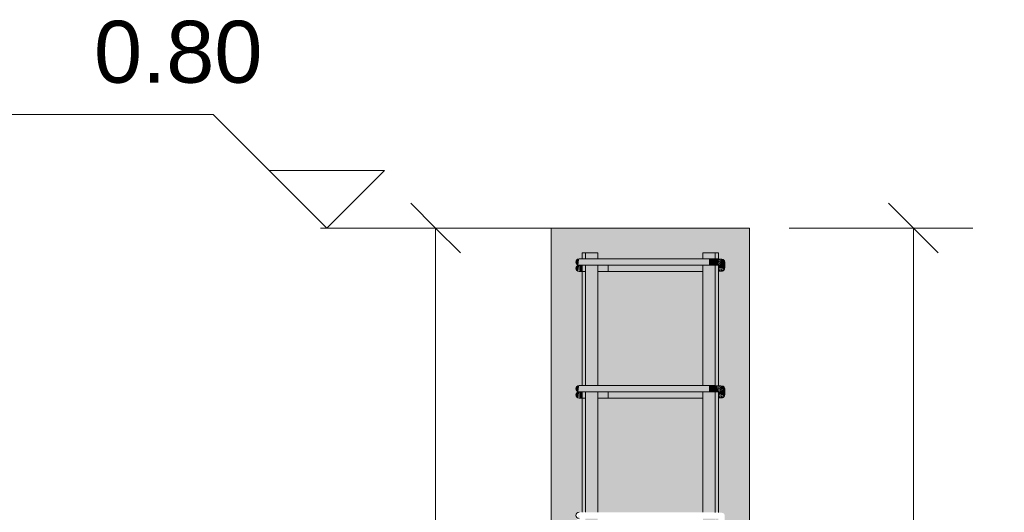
# Model space of a CAD drawing. Header units: centimetres. Extents: x -286 to 6967, y -466 to 803.
# Tile 12 of 73: x 3122 to 3221, y 51 to 101. Entities that reach past the tile are written whole.
import ezdxf

# ---------------------------------------------------------------- set-up
doc = ezdxf.new("R2010")
doc.units = ezdxf.units.CM
for name, color, linetype, lineweight in [('A-ANNO-DIMS', 7, 'Continuous', 9), ('A-ANNO-DIMS-25', 7, 'Continuous', 9), ('G-ANNO-DIMS', 7, 'Continuous', 9), ('S-COLS', 7, 'Continuous', 18), ('S-RBAR', 7, 'Continuous', 18)]:
    doc.layers.add(name, color=color, linetype=linetype, lineweight=lineweight)
doc.styles.add('Arial_3', font='arial.ttf', dxfattribs={"height": 6.25})
doc.styles.add('Arial_4', font='arial.ttf', dxfattribs={"height": 5})
doc.dimstyles.new('0-Dss_Azul-2_0mm__Det__', dxfattribs={"dimscale": 30.48, "dimtxt": 5.101297, "dimasz": 0.164042, "dimexe": 0.19685, "dimexo": 0.131234, "dimgap": 0.04101, "dimtad": 1, "dimrnd": 0.01, "dimdsep": 46, "dimtxsty": 'Arial_4', "dimblk1": 'OBLIQUE', "dimblk2": 'OBLIQUE', "dimsah": 1, "dimcen": 0.09, "dimazin": 0, "dimtfac": 1, "dimtdec": 4, "dimtix": 1, "dimtmove": 0, "dimatfit": 3, "dimfxl": 1, "dimtvp": 1, "dimtolj": 1, "dimtzin": 0, "dimarcsym": 2})

# ---------------------------------------------------------------- blocks, each defined once
blk = doc.blocks.new('DIMBLOCK19-P5_P6')
at = {"layer": 'A-ANNO-DIMS-25', "color": 5, "lineweight": 35, "true_color": 0x0000ff}
for p, q in [((3164.005, 80), (3161.505, 82.5)), ((3164.005, 80), (3166.505, 77.5)), ((3164.005, -30), (3161.505, -27.5)), ((3164.005, -30), (3166.505, -32.5))]:
    blk.add_line(p, q, dxfattribs=at)
at = {"layer": 'A-ANNO-DIMS-25', "color": 5, "true_color": 0x0000ff}
for p, q in [((3164.005, 80), (3158.005, 80)), ((3164.005, 80), (3164.005, -30)), ((3164.005, 80), (3171.659, 80)), ((3164.005, -30), (3158.005, -30)), ((3164.005, -30), (3171.659, -30))]:
    blk.add_line(p, q, dxfattribs=at)
at = {"layer": 'A-ANNO-DIMS-25', "color": 0, "insert": (3156.263, 19.232), "char_height": 5, "width": 13.84414, "attachment_point": 1, "rotation": 90, "line_spacing_factor": 0.941778, "style": 'Arial_4'}
blk.add_mtext('110', dxfattribs=at)
blk = doc.blocks.new('_Oblique')
at = {"color": 0, "linetype": 'ByBlock', "lineweight": -2}
blk.add_line((-0.5, -0.5), (0.5, 0.5), dxfattribs=at)
blk = doc.blocks.new('DIMBLOCK20-P5_P6')
at = {"layer": 'A-ANNO-DIMS-25', "color": 5, "lineweight": 35, "true_color": 0x0000ff}
for p, q in [((3212.18, 80), (3209.68, 82.5)), ((3212.18, 80), (3214.68, 77.5)), ((3212.18, -30), (3209.68, -27.5)), ((3212.18, -30), (3214.68, -32.5))]:
    blk.add_line(p, q, dxfattribs=at)
at = {"layer": 'A-ANNO-DIMS-25', "color": 5, "true_color": 0x0000ff}
for p, q in [((3212.18, 80), (3199.659, 80)), ((3212.18, 80), (3212.18, -30)), ((3212.18, 80), (3218.18, 80)), ((3212.18, -30), (3199.659, -30)), ((3212.18, -30), (3218.18, -30))]:
    blk.add_line(p, q, dxfattribs=at)
at = {"layer": 'A-ANNO-DIMS-25', "color": 0, "char_height": 5, "attachment_point": 1, "rotation": 90, "line_spacing_factor": 0.941778, "style": 'Arial_4'}
for s, insert, width in [('9 N1 c/12', (3214.787, 10.089), 35.78756), ('110', (3204.439, 19.232), 13.84414)]:
    blk.add_mtext(s, dxfattribs=dict(at, insert=insert, width=width))
blk = doc.blocks.new('Elevações de ponto - Elevação de spot 2 - Cabeça do nível-169080-P5_P6')
at = {"layer": 'G-ANNO-DIMS'}
for p, q in [((-114.635, 91.467), (-145.761, 91.467)), ((-103.168, 80), (-114.635, 91.467)), ((-97.351, 85.817), (-108.985, 85.817)), ((-103.168, 80), (-97.351, 85.817))]:
    blk.add_line(p, q, dxfattribs=at)

msp = doc.modelspace()

# ---------------------------------------------------------------- hatches: boundary and pattern name
at = {"layer": 'S-COLS', "true_color": 0xf0f0f0}
h = msp.add_hatch(color=7, dxfattribs=at)
h.paths.add_polyline_path([(3175.659, -30), (3195.659, -30), (3195.659, 80), (3175.659, 80), (3175.659, -19.099)])
h.paths.add_polyline_path([(3178.474, -26.015), (3178.393, -26.634), (3178.317, -26.603), (3178.202, -26.487), (3178.16, -26.325), (3178.202, -26.172), (3178.317, -26.057), (3178.393, -26.026)])
h.paths.add_polyline_path([(3178.474, -13.231), (3178.393, -13.85), (3178.317, -13.819), (3178.192, -13.681), (3178.159, -13.546), (3178.202, -13.388), (3178.317, -13.273), (3178.393, -13.242)])
h.paths.add_polyline_path([(3178.474, -0.447), (3178.393, -1.066), (3178.317, -1.035), (3178.202, -0.919), (3178.159, -0.762), (3178.202, -0.604), (3178.317, -0.489), (3178.393, -0.458)])
h.paths.add_polyline_path([(3178.474, 12.337), (3178.393, 11.718), (3178.317, 11.749), (3178.202, 11.865), (3178.159, 12.022), (3178.202, 12.18), (3178.317, 12.295), (3178.393, 12.326)])
h.paths.add_polyline_path([(3178.474, 25.121), (3178.393, 24.502), (3178.317, 24.533), (3178.202, 24.649), (3178.159, 24.806), (3178.202, 24.964), (3178.317, 25.079), (3178.393, 25.11)])
h.paths.add_polyline_path([(3178.474, 37.905), (3178.393, 37.286), (3178.317, 37.317), (3178.202, 37.433), (3178.159, 37.59), (3178.202, 37.748), (3178.317, 37.863), (3178.393, 37.894)])
h.paths.add_polyline_path([(3178.474, 50.689), (3178.393, 50.07), (3178.317, 50.101), (3178.202, 50.217), (3178.159, 50.374), (3178.202, 50.532), (3178.317, 50.647), (3178.393, 50.678)])
h.paths.add_polyline_path([(3178.474, 63.473), (3178.393, 62.854), (3178.317, 62.885), (3178.202, 63.001), (3178.159, 63.158), (3178.202, 63.316), (3178.317, 63.431), (3178.393, 63.462)])
h.paths.add_polyline_path([(3178.474, 76.257), (3178.393, 75.638), (3178.317, 75.669), (3178.202, 75.785), (3178.159, 75.942), (3178.202, 76.1), (3178.317, 76.215), (3178.393, 76.246)])
h.paths.add_polyline_path([(3179.109, -27.5), (3178.789, -27.5), (3178.789, -26.645), (3178.517, -26.645), (3178.474, -25.618), (3178.474, -25.385), (3178.789, -25.385), (3178.789, -13.861), (3178.517, -13.861), (3178.474, -12.889), (3178.474, -12.601), (3178.789, -12.601), (3178.789, -1.077), (3178.517, -1.077), (3178.474, -0.05), (3178.474, 0.183), (3178.789, 0.183), (3178.789, 11.707), (3178.517, 11.718), (3178.474, 12.734), (3178.474, 12.967), (3178.789, 12.967), (3178.789, 24.491), (3178.517, 24.491), (3178.474, 25.518), (3178.474, 25.751), (3178.789, 25.751), (3178.789, 37.275), (3178.517, 37.275), (3178.474, 38.302), (3178.474, 38.535), (3178.789, 38.535), (3178.789, 50.059), (3178.517, 50.059), (3178.474, 51.086), (3178.474, 51.319), (3178.789, 51.346), (3178.789, 62.843), (3178.517, 62.843), (3178.474, 63.87), (3178.474, 64.103), (3178.789, 64.103), (3178.789, 75.627), (3178.517, 75.638), (3178.474, 76.654), (3178.474, 76.887), (3178.789, 76.887), (3178.789, 77.5), (3180.359, 77.5), (3180.359, 76.887), (3190.959, 76.887), (3190.968, 77.5), (3192.529, 77.5), (3192.548, 76.876), (3192.85, 76.845), (3193.024, 76.799), (3193.129, 76.675), (3193.159, 76.521), (3193.151, 75.902), (3193.072, 75.757), (3192.899, 75.662), (3192.529, 75.637), (3192.548, 64.092), (3192.85, 64.061), (3193.024, 64.015), (3193.129, 63.891), (3193.159, 63.737), (3193.14, 63.087), (3193.072, 62.973), (3192.899, 62.878), (3192.529, 62.853), (3192.548, 51.308), (3192.85, 51.277), (3193.024, 51.231), (3193.129, 51.107), (3193.159, 50.953), (3193.151, 50.334), (3193.072, 50.189), (3192.899, 50.094), (3192.529, 50.069), (3192.548, 38.524), (3192.85, 38.493), (3193.024, 38.447), (3193.129, 38.323), (3193.159, 38.169), (3193.151, 37.55), (3193.072, 37.405), (3192.899, 37.31), (3192.529, 37.285), (3192.548, 25.74), (3192.85, 25.709), (3193.024, 25.663), (3193.129, 25.539), (3193.159, 25.385), (3193.151, 24.766), (3193.072, 24.621), (3192.899, 24.526), (3192.529, 24.501), (3192.548, 12.956), (3192.85, 12.925), (3193.024, 12.879), (3193.129, 12.755), (3193.159, 12.601), (3193.151, 11.982), (3193.072, 11.837), (3192.899, 11.742), (3192.529, 11.717), (3192.548, 0.172), (3192.85, 0.141), (3193.024, 0.095), (3193.129, -0.029), (3193.159, -0.183), (3193.151, -0.802), (3193.072, -0.947), (3192.899, -1.042), (3192.529, -1.067), (3192.548, -12.612), (3192.85, -12.643), (3193.024, -12.689), (3193.129, -12.813), (3193.159, -12.967), (3193.151, -13.586), (3193.072, -13.731), (3192.899, -13.826), (3192.529, -13.851), (3192.548, -25.397), (3192.85, -25.427), (3193.024, -25.473), (3193.129, -25.597), (3193.159, -25.751), (3193.151, -26.37), (3193.072, -26.515), (3192.899, -26.61), (3192.529, -26.635), (3192.529, -27.5), (3190.959, -27.5), (3190.959, -26.645), (3180.359, -26.645), (3180.359, -27.5), (3180.039, -27.5)])
h.paths.add_polyline_path([(3178.393, -26.004), (3178.317, -25.973), (3178.202, -25.857), (3178.159, -25.7), (3178.202, -25.542), (3178.317, -25.427), (3178.474, -25.385), (3178.422, -25.781)])
h.paths.add_polyline_path([(3180.625, -25.385), (3190.959, -25.385), (3190.959, -13.861), (3180.359, -13.861), (3180.359, -25.385)])
h.paths.add_polyline_path([(3178.393, -13.22), (3178.317, -13.189), (3178.202, -13.073), (3178.159, -12.916), (3178.202, -12.758), (3178.317, -12.643), (3178.474, -12.601), (3178.422, -12.997)])
h.paths.add_polyline_path([(3180.359, -12.601), (3190.959, -12.601), (3190.959, -1.077), (3180.359, -1.077), (3180.359, -11.874)])
h.paths.add_polyline_path([(3178.393, -0.436), (3178.317, -0.405), (3178.202, -0.289), (3178.159, -0.132), (3178.202, 0.026), (3178.317, 0.141), (3178.474, 0.183), (3178.422, -0.213)])
h.paths.add_polyline_path([(3190.959, 0.183), (3190.959, 11.707), (3180.359, 11.707), (3180.359, 0.183), (3186.348, 0.183)])
h.paths.add_polyline_path([(3178.393, 12.348), (3178.317, 12.379), (3178.202, 12.495), (3178.159, 12.652), (3178.202, 12.81), (3178.317, 12.925), (3178.474, 12.967), (3178.414, 12.511)])
h.paths.add_polyline_path([(3180.359, 12.967), (3190.959, 12.967), (3190.959, 24.491), (3180.359, 24.491), (3180.359, 13.414)])
h.paths.add_polyline_path([(3178.393, 25.132), (3178.317, 25.163), (3178.202, 25.279), (3178.159, 25.436), (3178.202, 25.594), (3178.317, 25.709), (3178.474, 25.751), (3178.396, 25.155)])
h.paths.add_polyline_path([(3180.359, 25.751), (3190.959, 25.751), (3190.959, 37.275), (3180.359, 37.275), (3180.359, 27.864)])
h.paths.add_polyline_path([(3178.393, 37.916), (3178.317, 37.947), (3178.202, 38.063), (3178.159, 38.22), (3178.202, 38.378), (3178.317, 38.493), (3178.474, 38.535), (3178.422, 38.139)])
h.paths.add_polyline_path([(3183.175, 38.535), (3190.959, 38.535), (3190.959, 50.059), (3180.359, 50.059), (3180.359, 38.535), (3181.727, 38.535)])
h.paths.add_polyline_path([(3178.393, 50.7), (3178.317, 50.731), (3178.202, 50.847), (3178.159, 51.004), (3178.202, 51.162), (3178.317, 51.277), (3178.474, 51.319), (3178.422, 50.923)])
h.paths.add_polyline_path([(3185.23, 51.319), (3190.959, 51.319), (3190.959, 62.843), (3180.359, 62.843), (3180.359, 51.319), (3183.175, 51.319)])
h.paths.add_polyline_path([(3178.393, 63.484), (3178.317, 63.515), (3178.202, 63.631), (3178.159, 63.788), (3178.202, 63.946), (3178.317, 64.061), (3178.474, 64.103), (3178.422, 63.707)])
h.paths.add_polyline_path([(3180.625, 64.103), (3190.959, 64.103), (3190.959, 75.627), (3180.359, 75.627), (3180.359, 64.103)])
h.paths.add_polyline_path([(3178.393, 76.268), (3178.317, 76.299), (3178.202, 76.415), (3178.159, 76.572), (3178.202, 76.73), (3178.317, 76.845), (3178.474, 76.887), (3178.422, 76.491)])
at = {"layer": 'S-RBAR', "true_color": 0x400040}
h = msp.add_hatch(color=208, dxfattribs=at)
h.paths.add_polyline_path([(3178.843, -27.5), (3179.109, -27.5), (3179.109, -26.645), (3178.789, -26.645), (3178.789, -27.5)])
h.paths.add_polyline_path([(3178.843, -25.385), (3179.109, -25.385), (3179.109, -13.861), (3178.789, -13.861), (3178.789, -25.385)])
h.paths.add_polyline_path([(3178.789, -12.601), (3179.109, -12.601), (3179.109, -1.077), (3178.789, -1.077), (3178.789, -11.874)])
h.paths.add_polyline_path([(3178.789, 0.183), (3179.109, 0.183), (3179.109, 11.707), (3178.789, 11.707), (3178.789, 0.77)])
h.paths.add_polyline_path([(3178.789, 12.967), (3179.109, 12.967), (3179.109, 24.491), (3178.789, 24.491), (3178.789, 13.414)])
h.paths.add_polyline_path([(3179.109, 25.751), (3179.109, 37.275), (3178.789, 37.275), (3178.789, 25.751), (3178.843, 25.751)])
h.paths.add_polyline_path([(3178.789, 38.535), (3179.109, 38.535), (3179.109, 50.059), (3178.789, 50.059), (3178.789, 38.702)])
h.paths.add_polyline_path([(3178.789, 51.319), (3179.109, 51.346), (3179.109, 62.843), (3178.789, 62.843), (3178.789, 51.346)])
h.paths.add_polyline_path([(3179.109, 64.103), (3179.109, 75.627), (3178.789, 75.627), (3178.789, 64.103), (3178.843, 64.103)])
h.paths.add_polyline_path([(3178.843, 76.887), (3179.109, 76.887), (3179.109, 77.5), (3178.789, 77.5), (3178.789, 76.887)])
h = msp.add_hatch(color=208, dxfattribs=at)
h.paths.add_polyline_path([(3179.109, -27.5), (3180.359, -27.5), (3180.359, -26.015), (3179.109, -26.015), (3179.109, -26.325)])
h.paths.add_polyline_path([(3179.109, -25.385), (3180.359, -25.385), (3180.359, -13.231), (3179.109, -13.231), (3179.109, -24.518)])
h.paths.add_polyline_path([(3179.417, -12.601), (3180.359, -12.601), (3180.359, -0.447), (3179.109, -0.447), (3179.109, -12.601), (3179.252, -12.601)])
h.paths.add_polyline_path([(3179.109, 0.183), (3180.359, 0.183), (3180.359, 12.337), (3179.109, 12.337), (3179.109, 0.77)])
h.paths.add_polyline_path([(3180.359, 12.967), (3180.359, 25.121), (3179.109, 25.121), (3179.109, 12.967), (3179.734, 12.967)])
h.paths.add_polyline_path([(3180.359, 25.751), (3180.359, 37.905), (3179.109, 37.905), (3179.109, 25.751), (3179.734, 25.751)])
h.paths.add_polyline_path([(3179.417, 38.535), (3180.359, 38.535), (3180.359, 50.689), (3179.109, 50.689), (3179.109, 38.535), (3179.252, 38.535)])
h.paths.add_polyline_path([(3179.109, 51.319), (3180.359, 51.319), (3180.359, 63.473), (3179.109, 63.473), (3179.109, 51.346)])
h.paths.add_polyline_path([(3179.734, 64.103), (3180.359, 64.103), (3180.359, 76.257), (3179.109, 76.257), (3179.109, 64.103), (3179.252, 64.103)])
h.paths.add_polyline_path([(3179.734, 76.887), (3180.359, 76.887), (3180.359, 77.5), (3179.109, 77.5), (3179.109, 76.887), (3179.417, 76.887)])
h = msp.add_hatch(color=208, dxfattribs=at)
h.paths.add_polyline_path([(3190.959, -27.5), (3192.209, -27.5), (3192.183, -26.019), (3190.959, -26.015), (3190.959, -26.325)])
h.paths.add_polyline_path([(3192.209, -25.389), (3192.183, -13.235), (3190.959, -13.231), (3190.968, -25.385), (3192.183, -25.389)])
h.paths.add_polyline_path([(3192.209, -12.605), (3192.183, -0.451), (3190.959, -0.447), (3190.968, -12.601), (3192.183, -12.605)])
h.paths.add_polyline_path([(3192.209, 0.179), (3192.183, 12.333), (3190.959, 12.337), (3190.968, 0.183), (3192.183, 0.179)])
h.paths.add_polyline_path([(3192.209, 12.963), (3192.183, 25.117), (3190.959, 25.121), (3190.968, 12.967), (3192.183, 12.963)])
h.paths.add_polyline_path([(3192.209, 25.747), (3192.183, 37.901), (3190.959, 37.905), (3190.968, 25.751), (3192.183, 25.747)])
h.paths.add_polyline_path([(3192.209, 38.531), (3192.183, 50.685), (3190.959, 50.689), (3190.968, 38.535), (3192.183, 38.531)])
h.paths.add_polyline_path([(3192.209, 51.315), (3192.183, 63.469), (3190.959, 63.473), (3190.968, 51.319), (3192.183, 51.315)])
h.paths.add_polyline_path([(3192.209, 64.099), (3192.183, 76.253), (3190.959, 76.257), (3190.968, 64.103), (3192.183, 64.099)])
h.paths.add_polyline_path([(3192.209, 76.883), (3192.183, 77.5), (3190.959, 77.5), (3190.968, 76.887), (3192.183, 76.883)])
h = msp.add_hatch(color=208, dxfattribs=at)
h.paths.add_polyline_path([(3192.529, -27.5), (3192.529, -26.026), (3192.209, -26.027), (3192.209, -27.5)])
h.paths.add_polyline_path([(3192.529, -25.396), (3192.529, -13.242), (3192.209, -13.243), (3192.209, -25.389), (3192.479, -25.395)])
h.paths.add_polyline_path([(3192.529, -12.612), (3192.529, -0.458), (3192.209, -0.459), (3192.209, -12.605), (3192.479, -12.611)])
h.paths.add_polyline_path([(3192.529, 0.172), (3192.529, 12.326), (3192.209, 12.325), (3192.209, 0.179), (3192.479, 0.173)])
h.paths.add_polyline_path([(3192.529, 12.956), (3192.529, 25.11), (3192.209, 25.109), (3192.209, 12.963), (3192.479, 12.957)])
h.paths.add_polyline_path([(3192.529, 25.74), (3192.529, 37.894), (3192.209, 37.893), (3192.209, 25.747), (3192.479, 25.741)])
h.paths.add_polyline_path([(3192.529, 38.524), (3192.529, 50.678), (3192.209, 50.677), (3192.209, 38.531), (3192.479, 38.525)])
h.paths.add_polyline_path([(3192.529, 51.308), (3192.529, 63.462), (3192.209, 63.461), (3192.209, 51.315), (3192.479, 51.309)])
h.paths.add_polyline_path([(3192.529, 64.092), (3192.529, 76.246), (3192.209, 76.245), (3192.209, 64.099), (3192.479, 64.093)])
h.paths.add_polyline_path([(3192.529, 76.876), (3192.529, 77.5), (3192.209, 77.5), (3192.209, 76.883), (3192.479, 76.877)])
at = {"layer": 'S-RBAR', "true_color": 0x00ff00}
for points in [[(3178.393, 76.268), (3178.474, 76.887), (3178.317, 76.845), (3178.202, 76.73), (3178.159, 76.572), (3178.202, 76.415), (3178.317, 76.299)], [(3179.252, 76.257), (3179.734, 76.257), (3179.734, 76.887), (3178.474, 76.887), (3178.474, 76.257), (3178.843, 76.257)], [(3186.348, 76.257), (3191.584, 76.257), (3191.584, 76.887), (3179.734, 76.887), (3179.734, 76.257), (3181.727, 76.257)], [(3191.768, 76.257), (3191.584, 76.887), (3191.584, 76.257)], [(3191.768, 76.257), (3191.77, 76.887), (3191.584, 76.887), (3191.658, 76.634)], [(3191.948, 76.256), (3191.77, 76.887), (3191.768, 76.257)], [(3191.948, 76.256), (3191.953, 76.886), (3191.77, 76.887), (3191.841, 76.634)], [(3192.174, 76.253), (3191.953, 76.886), (3191.948, 76.256), (3192.123, 76.254)], [(3192.174, 76.253), (3192.183, 76.883), (3191.953, 76.886), (3192.123, 76.399)], [(3192.377, 76.25), (3192.183, 76.883), (3192.174, 76.253)], [(3192.377, 76.25), (3192.39, 76.88), (3192.183, 76.883), (3192.259, 76.634)], [(3192.548, 76.245), (3192.39, 76.88), (3192.377, 76.25)], [(3192.548, 76.245), (3192.479, 76.877), (3192.39, 76.88), (3192.452, 76.634)], [(3192.68, 76.24), (3192.479, 76.877), (3192.568, 76.245), (3192.639, 76.242)], [(3192.68, 76.24), (3192.548, 76.876), (3192.479, 76.877), (3192.556, 76.634)], [(3193.101, 75.975), (3193.159, 75.975), (3193.159, 76.54), (3192.832, 76.521), (3192.776, 76.357), (3192.737, 76.237), (3192.529, 76.235), (3192.529, 75.975), (3193.024, 75.975)], [(3192.763, 76.235), (3192.568, 76.875), (3192.7, 76.239)], [(3192.763, 76.235), (3192.639, 76.872), (3192.568, 76.875), (3192.7, 76.441)], [(3192.78, 76.234), (3192.711, 76.87), (3192.639, 76.872), (3192.779, 76.235)], [(3192.771, 76.308), (3192.763, 76.86), (3192.711, 76.87), (3192.766, 76.363)], [(3192.772, 76.327), (3192.85, 76.845), (3192.78, 76.857), (3192.772, 76.365)], [(3192.781, 76.386), (3192.92, 76.832), (3192.85, 76.845), (3192.818, 76.634)], [(3192.809, 76.477), (3192.989, 76.82), (3192.92, 76.832), (3192.85, 76.609)], [(3192.84, 76.536), (3193.024, 76.799), (3192.989, 76.82), (3192.85, 76.555)], [(3192.842, 76.539), (3193.101, 76.723), (3193.024, 76.799), (3192.85, 76.55)], [(3192.843, 76.539), (3193.129, 76.675), (3193.101, 76.723), (3192.85, 76.545)], [(3192.843, 76.54), (3193.159, 76.558), (3193.129, 76.675), (3192.85, 76.543)], [(3178.393, 75.638), (3178.474, 76.257), (3178.317, 76.215), (3178.202, 76.1), (3178.159, 75.942), (3178.202, 75.785), (3178.317, 75.669)], [(3178.517, 75.627), (3178.843, 75.627), (3178.843, 76.257), (3178.474, 76.257), (3178.517, 75.638)], [(3190.959, 75.627), (3190.959, 76.257), (3181.393, 76.257), (3181.393, 75.627), (3186.348, 75.627)], [(3192.529, 75.64), (3192.587, 75.643), (3192.587, 75.975), (3192.556, 75.975), (3192.529, 75.731), (3192.529, 75.643)], [(3192.587, 75.643), (3192.691, 75.65), (3192.691, 75.975), (3192.661, 75.975), (3192.589, 75.65)], [(3192.587, 75.643), (3192.661, 75.975), (3192.605, 75.975), (3192.592, 75.731)], [(3192.691, 75.65), (3192.795, 75.675), (3192.758, 75.975), (3192.734, 75.975), (3192.696, 75.686)], [(3192.795, 75.656), (3192.897, 75.675), (3192.828, 75.975), (3192.786, 75.975), (3192.795, 75.662)], [(3193.151, 75.902), (3193.159, 75.975), (3192.843, 75.975)], [(3193.129, 75.839), (3193.151, 75.902), (3192.843, 75.975), (3192.997, 75.902)], [(3193.072, 75.757), (3193.129, 75.839), (3192.843, 75.975), (3192.986, 75.839)], [(3192.899, 75.662), (3192.938, 75.694), (3192.859, 75.839), (3192.897, 75.675)], [(3192.989, 75.694), (3193.072, 75.757), (3192.88, 75.902), (3192.97, 75.731)], [(3192.945, 75.675), (3192.989, 75.694), (3192.888, 75.839), (3192.938, 75.694)], [(3178.393, 63.484), (3178.474, 64.103), (3178.317, 64.061), (3178.202, 63.946), (3178.159, 63.788), (3178.202, 63.631), (3178.317, 63.515)], [(3179.417, 63.473), (3179.734, 63.473), (3179.734, 64.103), (3178.474, 64.103), (3178.474, 63.473), (3179.252, 63.473)], [(3179.734, 63.473), (3191.584, 63.473), (3191.584, 64.103), (3179.734, 64.103), (3179.734, 63.99)], [(3191.768, 63.473), (3191.584, 64.103), (3191.584, 63.473)], [(3191.768, 63.473), (3191.77, 64.103), (3191.584, 64.103), (3191.617, 63.99)], [(3191.948, 63.472), (3191.77, 64.103), (3191.768, 63.473)], [(3191.948, 63.472), (3191.953, 64.102), (3191.77, 64.103), (3191.802, 63.99)], [(3192.174, 63.469), (3191.953, 64.102), (3191.948, 63.472), (3192.123, 63.47)], [(3192.174, 63.469), (3192.183, 64.099), (3191.953, 64.102), (3192.123, 63.615)], [(3192.377, 63.466), (3192.183, 64.099), (3192.174, 63.469)], [(3192.377, 63.466), (3192.39, 64.096), (3192.183, 64.099), (3192.216, 63.99)], [(3192.548, 63.461), (3192.388, 63.99), (3192.377, 63.466)], [(3192.548, 63.461), (3192.479, 64.093), (3192.39, 64.096), (3192.417, 63.99)], [(3192.68, 63.456), (3192.548, 64.092), (3192.479, 64.093), (3192.679, 63.461)], [(3192.68, 63.456), (3192.491, 63.99), (3192.568, 63.461), (3192.639, 63.458)], [(3193.101, 63.191), (3193.159, 63.191), (3193.159, 63.756), (3192.832, 63.737), (3192.776, 63.573), (3192.737, 63.453), (3192.529, 63.451), (3192.529, 63.191), (3193.024, 63.191)], [(3192.763, 63.451), (3192.639, 64.088), (3192.568, 64.091), (3192.7, 63.657)], [(3192.763, 63.451), (3192.586, 63.99), (3192.7, 63.455)], [(3192.78, 63.45), (3192.711, 64.086), (3192.639, 64.088), (3192.779, 63.451)], [(3192.771, 63.524), (3192.763, 64.076), (3192.711, 64.086), (3192.766, 63.579)], [(3192.772, 63.543), (3192.85, 64.061), (3192.78, 64.073), (3192.772, 63.581)], [(3192.781, 63.602), (3192.92, 64.048), (3192.85, 64.061), (3192.839, 63.99)], [(3192.809, 63.693), (3192.989, 64.036), (3192.92, 64.048), (3192.85, 63.825)], [(3192.84, 63.752), (3193.024, 64.015), (3192.989, 64.036), (3192.85, 63.771)], [(3192.842, 63.755), (3193.101, 63.939), (3193.024, 64.015), (3192.85, 63.766)], [(3192.843, 63.755), (3193.129, 63.891), (3193.101, 63.939), (3192.85, 63.76)], [(3192.843, 63.756), (3193.159, 63.774), (3193.129, 63.891), (3192.85, 63.759)], [(3178.393, 62.854), (3178.474, 63.473), (3178.317, 63.431), (3178.202, 63.316), (3178.159, 63.158), (3178.202, 63.001), (3178.317, 62.885)], [(3178.517, 62.843), (3178.843, 62.843), (3178.839, 63.473), (3178.474, 63.473), (3178.501, 63.087)], [(3190.959, 62.843), (3190.959, 63.473), (3181.393, 63.473), (3181.393, 62.843), (3186.348, 62.843)], [(3192.529, 62.856), (3192.587, 62.859), (3192.587, 63.191), (3192.556, 63.191), (3192.529, 63.055)], [(3192.587, 62.859), (3192.691, 62.866), (3192.696, 63.191), (3192.661, 63.191), (3192.613, 62.973)], [(3192.587, 62.859), (3192.661, 63.191), (3192.605, 63.191), (3192.593, 62.973)], [(3192.691, 62.866), (3192.795, 62.891), (3192.758, 63.191), (3192.734, 63.191), (3192.696, 62.902)], [(3192.795, 62.872), (3192.897, 62.891), (3192.828, 63.191), (3192.786, 63.191), (3192.795, 62.878)], [(3193.151, 63.118), (3193.159, 63.191), (3192.843, 63.191)], [(3193.129, 63.055), (3193.151, 63.118), (3192.843, 63.191), (3193.062, 63.087)], [(3193.072, 62.973), (3193.129, 63.055), (3192.843, 63.191), (3192.986, 63.055)], [(3192.899, 62.878), (3192.938, 62.91), (3192.859, 63.055), (3192.897, 62.891)], [(3192.989, 62.91), (3193.072, 62.973), (3192.88, 63.118), (3192.957, 62.973)], [(3192.945, 62.891), (3192.989, 62.91), (3192.888, 63.055), (3192.938, 62.91)]]:
    msp.add_hatch(color=3, dxfattribs=at).paths.add_polyline_path(points)
h = msp.add_hatch(color=3, dxfattribs=at)
h.paths.add_polyline_path([(3180.359, 75.627), (3181.393, 75.627), (3181.393, 76.257), (3180.359, 76.257)])
h.paths.add_polyline_path([(3178.843, 75.627), (3179.109, 75.627), (3179.109, 76.257), (3178.843, 76.257)])
h = msp.add_hatch(color=3, dxfattribs=at)
h.paths.add_polyline_path([(3181.393, 62.843), (3181.393, 63.473), (3180.359, 63.473), (3180.359, 62.843)])
h.paths.add_polyline_path([(3179.109, 62.843), (3179.109, 63.473), (3178.843, 63.473), (3178.843, 62.843)])

# ---------------------------------------------------------------- linework, layer by layer
at = {"layer": 'G-ANNO-DIMS', "lineweight": 18}
for p, q in [((3152.393, 80), (3153.036, 80)), ((3177.308, 80), (3152.393, 80))]:
    msp.add_line(p, q, dxfattribs=at)
at = {"layer": 'S-COLS'}
for p, q in [((3175.659, 80), (3175.659, 25)), ((3195.659, 80), (3175.659, 80)), ((3195.659, 80), (3195.659, 25))]:
    msp.add_line(p, q, dxfattribs=at)
at = {"layer": 'S-RBAR', "color": 208, "true_color": 0x400040}
for p, q in [((3179.109, 77.5), (3178.789, 77.5)), ((3178.789, 76.887), (3178.789, 77.5)), ((3180.359, 77.5), (3179.109, 77.5)), ((3179.109, 76.887), (3179.109, 77.5)), ((3180.359, 76.887), (3180.359, 77.5)), ((3192.209, 77.5), (3190.959, 77.5)), ((3190.959, 76.887), (3190.959, 77.5)), ((3192.529, 77.5), (3192.209, 77.5)), ((3192.209, 76.883), (3192.209, 77.5)), ((3192.529, 76.876), (3192.529, 77.5)), ((3178.789, 64.103), (3178.789, 75.627)), ((3179.109, 64.103), (3179.109, 76.257)), ((3180.359, 64.103), (3180.359, 76.257)), ((3190.959, 64.103), (3190.959, 76.257)), ((3192.209, 64.099), (3192.209, 76.253)), ((3192.529, 64.092), (3192.529, 75.975)), ((3178.789, 51.346), (3178.789, 62.843)), ((3179.109, 51.346), (3179.109, 63.473)), ((3180.359, 51.319), (3180.359, 63.473)), ((3190.959, 51.319), (3190.959, 63.473)), ((3192.209, 51.315), (3192.209, 63.469)), ((3192.529, 51.308), (3192.529, 63.191))]:
    msp.add_line(p, q, dxfattribs=at)
at = {"layer": 'S-RBAR', "color": 3, "true_color": 0x00ff00}
for p, q in [((3179.734, 76.887), (3178.474, 76.887)), ((3179.734, 76.887), (3191.584, 76.887)), ((3191.584, 76.887), (3191.77, 76.887)), ((3191.77, 76.887), (3191.953, 76.886)), ((3191.953, 76.886), (3192.183, 76.883)), ((3192.183, 76.883), (3192.39, 76.88)), ((3192.39, 76.88), (3192.479, 76.877)), ((3192.479, 76.877), (3192.568, 76.875)), ((3192.568, 76.875), (3192.639, 76.872)), ((3192.639, 76.872), (3192.711, 76.87)), ((3192.711, 76.87), (3192.78, 76.857)), ((3192.78, 76.857), (3192.85, 76.845)), ((3192.85, 76.845), (3192.92, 76.832)), ((3192.92, 76.832), (3192.989, 76.82)), ((3192.989, 76.82), (3193.024, 76.799)), ((3193.024, 76.799), (3193.101, 76.723)), ((3193.101, 76.723), (3193.129, 76.675)), ((3193.129, 76.675), (3193.159, 76.558)), ((3193.159, 76.558), (3193.159, 76.54)), ((3193.159, 76.54), (3193.159, 75.975)), ((3179.734, 76.257), (3178.474, 76.257)), ((3178.843, 75.627), (3178.517, 75.627)), ((3178.843, 75.627), (3179.109, 75.627)), ((3179.734, 76.257), (3191.584, 76.257)), ((3180.359, 75.627), (3181.393, 75.627)), ((3181.393, 75.627), (3181.393, 76.257)), ((3190.959, 75.627), (3181.393, 75.627)), ((3191.584, 76.257), (3191.768, 76.257)), ((3191.768, 76.257), (3191.948, 76.256)), ((3191.948, 76.256), (3192.174, 76.253)), ((3192.174, 76.253), (3192.377, 76.25)), ((3192.377, 76.25), (3192.548, 76.245)), ((3192.529, 76.246), (3192.529, 75.975)), ((3192.587, 75.643), (3192.529, 75.64)), ((3192.548, 76.245), (3192.68, 76.24)), ((3192.691, 75.65), (3192.587, 75.643)), ((3192.68, 76.24), (3192.763, 76.235)), ((3192.795, 75.656), (3192.691, 75.65)), ((3192.763, 76.235), (3192.78, 76.234)), ((3192.899, 75.662), (3192.795, 75.656)), ((3192.945, 75.675), (3192.899, 75.662)), ((3192.989, 75.694), (3192.945, 75.675)), ((3193.072, 75.757), (3192.989, 75.694)), ((3193.129, 75.839), (3193.072, 75.757)), ((3193.151, 75.902), (3193.129, 75.839)), ((3193.159, 75.975), (3193.151, 75.902)), ((3179.734, 64.103), (3178.474, 64.103)), ((3179.734, 64.103), (3191.584, 64.103)), ((3191.584, 64.103), (3191.77, 64.103)), ((3191.77, 64.103), (3191.953, 64.102)), ((3191.953, 64.102), (3192.183, 64.099)), ((3192.183, 64.099), (3192.39, 64.096)), ((3192.39, 64.096), (3192.479, 64.093)), ((3192.479, 64.093), (3192.568, 64.091)), ((3192.568, 64.091), (3192.639, 64.088)), ((3192.639, 64.088), (3192.711, 64.086)), ((3192.711, 64.086), (3192.78, 64.073)), ((3192.78, 64.073), (3192.85, 64.061)), ((3192.85, 64.061), (3192.92, 64.048)), ((3192.92, 64.048), (3192.989, 64.036)), ((3192.989, 64.036), (3193.024, 64.015)), ((3193.024, 64.015), (3193.101, 63.939)), ((3193.101, 63.939), (3193.129, 63.891)), ((3193.129, 63.891), (3193.159, 63.774)), ((3193.159, 63.774), (3193.159, 63.756)), ((3193.159, 63.756), (3193.159, 63.191)), ((3179.734, 63.473), (3178.474, 63.473)), ((3178.843, 62.843), (3178.517, 62.843)), ((3178.843, 62.843), (3179.109, 62.843)), ((3179.734, 63.473), (3191.584, 63.473)), ((3180.359, 62.843), (3181.393, 62.843)), ((3181.393, 62.843), (3181.393, 63.473)), ((3190.959, 62.843), (3181.393, 62.843)), ((3191.584, 63.473), (3191.768, 63.473)), ((3191.768, 63.473), (3191.948, 63.472)), ((3191.948, 63.472), (3192.174, 63.469)), ((3192.174, 63.469), (3192.377, 63.466)), ((3192.377, 63.466), (3192.548, 63.461)), ((3192.529, 63.462), (3192.529, 63.191)), ((3192.587, 62.859), (3192.529, 62.856)), ((3192.548, 63.461), (3192.68, 63.456)), ((3192.691, 62.866), (3192.587, 62.859)), ((3192.68, 63.456), (3192.763, 63.451)), ((3192.795, 62.872), (3192.691, 62.866)), ((3192.763, 63.451), (3192.78, 63.45)), ((3192.899, 62.878), (3192.795, 62.872)), ((3192.945, 62.891), (3192.899, 62.878)), ((3192.989, 62.91), (3192.945, 62.891)), ((3193.072, 62.973), (3192.989, 62.91)), ((3193.129, 63.055), (3193.072, 62.973)), ((3193.151, 63.118), (3193.129, 63.055)), ((3193.159, 63.191), (3193.151, 63.118))]:
    msp.add_line(p, q, dxfattribs=at)
for centre, start, end in [((3178.474, 76.572), 90, 270), ((3178.474, 76.572), 120, 150), ((3178.474, 75.942), 90, 270), ((3178.474, 76.572), 210, 240), ((3178.474, 76.572), 255, 270), ((3178.474, 63.788), 90, 270), ((3178.474, 63.788), 120, 150), ((3178.474, 63.788), 210, 240), ((3178.474, 63.158), 90, 270), ((3178.474, 63.788), 255, 270), ((3178.474, 51.004), 90, 270)]:
    msp.add_arc(centre, 0.315, start, end, dxfattribs=at)

# ---------------------------------------------------------------- block references
at = {"layer": 'G-ANNO-DIMS'}
msp.add_blockref('Elevações de ponto - Elevação de spot 2 - Cabeça do nível-169080-P5_P6', (3256.204, 0), dxfattribs=at)

# ---------------------------------------------------------------- texts
at = {"layer": 'G-ANNO-DIMS', "lineweight": 18, "insert": (3129.555, 100.908), "char_height": 6.25, "width": 20.35401, "attachment_point": 1, "line_spacing_factor": 0.941778, "style": 'Arial_3'}
msp.add_mtext('0.80', dxfattribs=at)

# ---------------------------------------------------------------- dimensions: what is measured, and where the dimension line sits
at = {"layer": 'A-ANNO-DIMS', "color": 5, "true_color": 0x0000ff}
dim = msp.add_linear_dim(base=(3164.005, -30), p1=(3175.659, 80), p2=(3175.659, -30), angle=90, dimstyle='0-Dss_Azul-2_0mm__Det__', override={"dimpost": '<>', "dimfxl": 110}, dxfattribs=at)
dim.commit()
dim.dimension.update_dxf_attribs({"geometry": 'DIMBLOCK19-P5_P6', "text_midpoint": (3160.202, 25)})
dim = msp.add_linear_dim(base=(3212.18, -30), p1=(3195.659, 80), p2=(3195.659, -30), angle=90, text='<>\\X9 N1 c/12', dimstyle='0-Dss_Azul-2_0mm__Det__', override={"dimpost": '<>', "dimfxl": 110}, dxfattribs=at)
dim.commit()
dim.dimension.update_dxf_attribs({"geometry": 'DIMBLOCK20-P5_P6', "text_midpoint": (3212.18, 25)})

doc.saveas('drawing.dxf')
